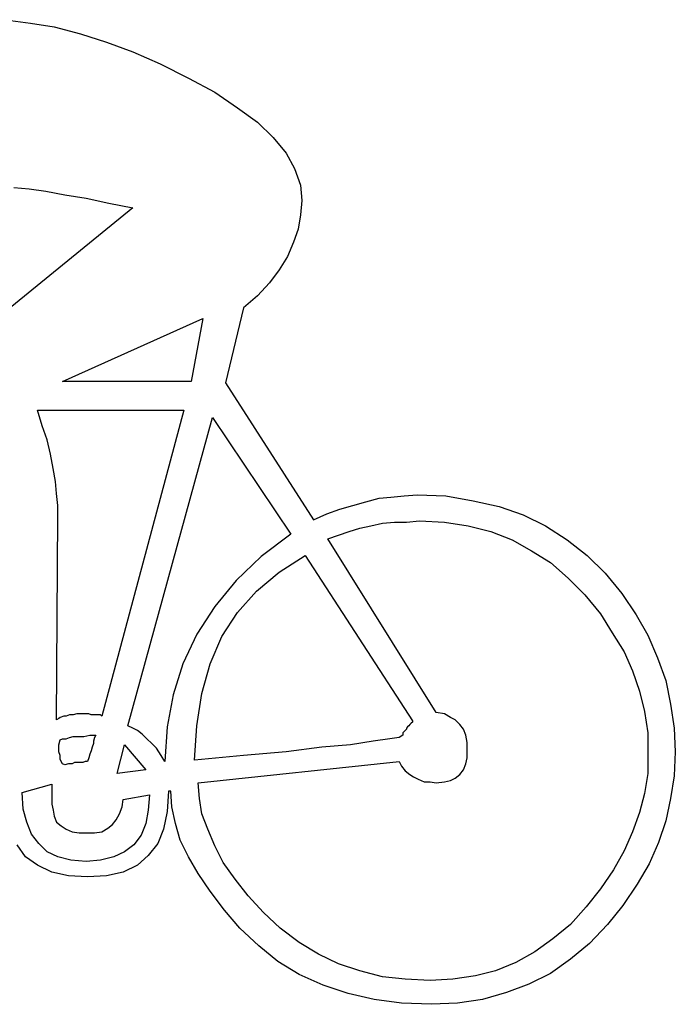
# Model space of a CAD drawing. Extents: x 0.1 to 26.9, y -0.2 to 2.
# Tile 4 of 6: x 14 to 15.1, y 0 to 1.6. Entities that reach past the tile are written whole.
import ezdxf

# ---------------------------------------------------------------- set-up
doc = ezdxf.new("R2010")
doc.units = 0

msp = doc.modelspace()

# ---------------------------------------------------------------- linework, layer by layer
at = {"color": 0}
for p, q in [((13.97656, 1.617188, 0.5), (14.01758, 1.611328, 0.5)), ((14.01758, 1.611328, 0.5), (14.05664, 1.605469, 0.5)), ((14.05664, 1.605469, 0.5), (14.09961, 1.59375, 0.5)), ((14.09961, 1.59375, 0.5), (14.14258, 1.580078, 0.5)), ((14.14258, 1.580078, 0.5), (14.18555, 1.564453, 0.5)), ((14.18555, 1.564453, 0.5), (14.23047, 1.544922, 0.5)), ((14.23047, 1.544922, 0.5), (14.27734, 1.521484, 0.5)), ((14.27734, 1.521484, 0.5), (14.32031, 1.498047, 0.5)), ((14.32031, 1.498047, 0.5), (14.35742, 1.472656, 0.5)), ((14.35742, 1.472656, 0.5), (14.39063, 1.449219, 0.5)), ((14.39063, 1.449219, 0.5), (14.41602, 1.423828, 0.5)), ((14.41602, 1.423828, 0.5), (14.4375, 1.398438, 0.5)), ((14.4375, 1.398438, 0.5), (14.45117, 1.373047, 0.5)), ((14.45117, 1.373047, 0.5), (14.46094, 1.345703, 0.5)), ((13.99023, 1.341797, 0.5), (14.01563, 1.339844, 0.5)), ((14.46094, 1.345703, 0.5), (14.46289, 1.320313, 0.5)), ((14.01563, 1.339844, 0.5), (14.04297, 1.335938, 0.5)), ((14.04297, 1.335938, 0.5), (14.07422, 1.330078, 0.5)), ((14.07422, 1.330078, 0.5), (14.10938, 1.324219, 0.5)), ((14.18555, 1.308594, 0.5), (13.86914, 1.050781, 0.5)), ((14.10938, 1.324219, 0.5), (14.14648, 1.316406, 0.5)), ((14.14648, 1.316406, 0.5), (14.18555, 1.308594, 0.5)), ((14.46289, 1.320313, 0.5), (14.46094, 1.296875, 0.5)), ((14.46094, 1.296875, 0.5), (14.45703, 1.273438, 0.5)), ((14.45703, 1.273438, 0.5), (14.44922, 1.251953, 0.5)), ((14.44922, 1.251953, 0.5), (14.43945, 1.228516, 0.5)), ((14.43945, 1.228516, 0.5), (14.42578, 1.207031, 0.5)), ((14.42578, 1.207031, 0.5), (14.41016, 1.185547, 0.5)), ((14.41016, 1.185547, 0.5), (14.39063, 1.164063, 0.5)), ((14.39063, 1.164063, 0.5), (14.36719, 1.144531, 0.5)), ((14.36719, 1.144531, 0.5), (14.33789, 1.021484, 0.5)), ((14.07031, 1.023438, 0.5), (14.30078, 1.126953, 0.5)), ((14.30078, 1.126953, 0.5), (14.28125, 1.023438, 0.5)), ((14.28125, 1.023438, 0.5), (14.07031, 1.023438, 0.5)), ((14.33789, 1.021484, 0.5), (14.48242, 0.796875, 0.5)), ((14.0293, 0.976563, 0.5), (14.26953, 0.976563, 0.5)), ((14.03711, 0.951172, 0.5), (14.0293, 0.976563, 0.5)), ((14.26953, 0.976563, 0.5), (14.13477, 0.474609, 0.5)), ((14.17773, 0.458984, 0.5), (14.31641, 0.964844, 0.5)), ((14.31641, 0.964844, 0.5), (14.44531, 0.773438, 0.5)), ((14.04492, 0.927734, 0.5), (14.03711, 0.951172, 0.5)), ((14.05078, 0.904297, 0.5), (14.04492, 0.927734, 0.5)), ((14.05469, 0.880859, 0.5), (14.05078, 0.904297, 0.5)), ((14.05859, 0.859375, 0.5), (14.05469, 0.880859, 0.5)), ((14.06055, 0.839844, 0.5), (14.05859, 0.859375, 0.5)), ((14.0625, 0.820313, 0.5), (14.06055, 0.839844, 0.5)), ((14.54688, 0.820313, 0.5), (14.56836, 0.826172, 0.5)), ((14.56836, 0.826172, 0.5), (14.58984, 0.832031, 0.5)), ((14.58984, 0.832031, 0.5), (14.60938, 0.833984, 0.5)), ((14.60938, 0.833984, 0.5), (14.63086, 0.835938, 0.5)), ((14.63086, 0.835938, 0.5), (14.65234, 0.837891, 0.5)), ((14.65234, 0.837891, 0.5), (14.69922, 0.835938, 0.5)), ((14.69922, 0.835938, 0.5), (14.74414, 0.828125, 0.5)), ((14.74414, 0.828125, 0.5), (14.78711, 0.818359, 0.5)), ((14.0625, 0.802734, 0.5), (14.0625, 0.820313, 0.5)), ((14.50391, 0.806641, 0.5), (14.52539, 0.814453, 0.5)), ((14.52539, 0.814453, 0.5), (14.54688, 0.820313, 0.5)), ((14.78711, 0.818359, 0.5), (14.82617, 0.804688, 0.5)), ((14.06055, 0.46875, 0.5), (14.0625, 0.802734, 0.5)), ((14.48242, 0.796875, 0.5), (14.50391, 0.806641, 0.5)), ((14.5957, 0.791016, 0.5), (14.61523, 0.792969, 0.5)), ((14.61523, 0.792969, 0.5), (14.63477, 0.792969, 0.5)), ((14.63477, 0.792969, 0.5), (14.65625, 0.794922, 0.5)), ((14.65625, 0.794922, 0.5), (14.69727, 0.792969, 0.5)), ((14.69727, 0.792969, 0.5), (14.73633, 0.787109, 0.5)), ((14.82617, 0.804688, 0.5), (14.86328, 0.787109, 0.5)), ((14.52344, 0.771484, 0.5), (14.54102, 0.777344, 0.5)), ((14.54102, 0.777344, 0.5), (14.55859, 0.783203, 0.5)), ((14.55859, 0.783203, 0.5), (14.57617, 0.787109, 0.5)), ((14.57617, 0.787109, 0.5), (14.5957, 0.791016, 0.5)), ((14.73633, 0.787109, 0.5), (14.77344, 0.777344, 0.5)), ((14.77344, 0.777344, 0.5), (14.80859, 0.763672, 0.5)), ((14.86328, 0.787109, 0.5), (14.89844, 0.763672, 0.5)), ((14.44531, 0.773438, 0.5), (14.39648, 0.736328, 0.5)), ((14.50586, 0.765625, 0.5), (14.52344, 0.771484, 0.5)), ((14.68359, 0.480469, 0.5), (14.50586, 0.765625, 0.5)), ((14.80859, 0.763672, 0.5), (14.83984, 0.746094, 0.5)), ((14.89844, 0.763672, 0.5), (14.93164, 0.738281, 0.5)), ((14.83984, 0.746094, 0.5), (14.87109, 0.726563, 0.5)), ((14.39648, 0.736328, 0.5), (14.35547, 0.697266, 0.5)), ((14.42578, 0.710938, 0.5), (14.46875, 0.738281, 0.5)), ((14.46875, 0.738281, 0.5), (14.64453, 0.466797, 0.5)), ((14.93164, 0.738281, 0.5), (14.96094, 0.708984, 0.5)), ((14.38867, 0.679688, 0.5), (14.42578, 0.710938, 0.5)), ((14.87109, 0.726563, 0.5), (14.90039, 0.701172, 0.5)), ((14.35547, 0.697266, 0.5), (14.32031, 0.654297, 0.5)), ((14.90039, 0.701172, 0.5), (14.92773, 0.673828, 0.5)), ((14.96094, 0.708984, 0.5), (14.98828, 0.675781, 0.5)), ((14.35742, 0.644531, 0.5), (14.38867, 0.679688, 0.5)), ((14.92773, 0.673828, 0.5), (14.95313, 0.642578, 0.5)), ((14.98828, 0.675781, 0.5), (15.01172, 0.640625, 0.5)), ((14.32031, 0.654297, 0.5), (14.29102, 0.609375, 0.5)), ((14.33203, 0.605469, 0.5), (14.35742, 0.644531, 0.5)), ((14.95313, 0.642578, 0.5), (14.97266, 0.611328, 0.5)), ((15.01172, 0.640625, 0.5), (15.03125, 0.607422, 0.5)), ((14.29102, 0.609375, 0.5), (14.26758, 0.560547, 0.5)), ((14.3125, 0.560547, 0.5), (14.33203, 0.605469, 0.5)), ((14.97266, 0.611328, 0.5), (14.99219, 0.580078, 0.5)), ((15.03125, 0.607422, 0.5), (15.04688, 0.570313, 0.5)), ((14.99219, 0.580078, 0.5), (15.00586, 0.548828, 0.5)), ((15.04688, 0.570313, 0.5), (15.06055, 0.533203, 0.5)), ((14.26758, 0.560547, 0.5), (14.25195, 0.509766, 0.5)), ((14.29883, 0.511719, 0.5), (14.3125, 0.560547, 0.5)), ((15.00586, 0.548828, 0.5), (15.01758, 0.515625, 0.5)), ((15.06055, 0.533203, 0.5), (15.06836, 0.494141, 0.5)), ((14.25195, 0.509766, 0.5), (14.24219, 0.457031, 0.5)), ((14.29102, 0.458984, 0.5), (14.29883, 0.511719, 0.5)), ((15.01758, 0.515625, 0.5), (15.02539, 0.482422, 0.5)), ((15.06836, 0.494141, 0.5), (15.07422, 0.455078, 0.5)), ((14.06445, 0.470703, 0.5), (14.06055, 0.46875, 0.5)), ((14.06641, 0.472656, 0.5), (14.06445, 0.470703, 0.5)), ((14.07227, 0.474609, 0.5), (14.06641, 0.472656, 0.5)), ((14.07617, 0.474609, 0.5), (14.07227, 0.474609, 0.5)), ((14.08203, 0.476563, 0.5), (14.07617, 0.474609, 0.5)), ((14.08789, 0.476563, 0.5), (14.08203, 0.476563, 0.5)), ((14.09375, 0.478516, 0.5), (14.08789, 0.476563, 0.5)), ((14.10156, 0.478516, 0.5), (14.09375, 0.478516, 0.5)), ((14.10742, 0.478516, 0.5), (14.10156, 0.478516, 0.5)), ((14.11328, 0.478516, 0.5), (14.10742, 0.478516, 0.5)), ((14.11719, 0.476563, 0.5), (14.11328, 0.478516, 0.5)), ((14.12109, 0.476563, 0.5), (14.11719, 0.476563, 0.5)), ((14.12695, 0.476563, 0.5), (14.12109, 0.476563, 0.5)), ((14.12891, 0.476563, 0.5), (14.12695, 0.476563, 0.5)), ((14.13281, 0.476563, 0.5), (14.12891, 0.476563, 0.5)), ((14.13477, 0.474609, 0.5), (14.13281, 0.476563, 0.5)), ((14.69727, 0.478516, 0.5), (14.68359, 0.480469, 0.5)), ((14.70703, 0.472656, 0.5), (14.69727, 0.478516, 0.5)), ((14.71484, 0.46875, 0.5), (14.70703, 0.472656, 0.5)), ((14.72266, 0.460938, 0.5), (14.71484, 0.46875, 0.5)), ((15.02539, 0.482422, 0.5), (15.03125, 0.447266, 0.5)), ((14.18555, 0.455078, 0.5), (14.17773, 0.458984, 0.5)), ((14.19336, 0.451172, 0.5), (14.18555, 0.455078, 0.5)), ((14.24219, 0.457031, 0.5), (14.23828, 0.400391, 0.5)), ((14.28711, 0.402344, 0.5), (14.29102, 0.458984, 0.5)), ((14.63477, 0.453125, 0.5), (14.63281, 0.451172, 0.5)), ((14.63672, 0.457031, 0.5), (14.63477, 0.455078, 0.5)), ((14.63477, 0.455078, 0.5), (14.63477, 0.453125, 0.5)), ((14.63867, 0.458984, 0.5), (14.63672, 0.457031, 0.5)), ((14.64063, 0.460938, 0.5), (14.63867, 0.458984, 0.5)), ((14.64258, 0.462891, 0.5), (14.64063, 0.460938, 0.5)), ((14.64453, 0.464844, 0.5), (14.64258, 0.462891, 0.5)), ((14.64258, 0.462891, 0.5), (14.64258, 0.462891, 0.5)), ((14.64453, 0.466797, 0.5), (14.64453, 0.464844, 0.5)), ((14.64453, 0.464844, 0.5), (14.64453, 0.464844, 0.5)), ((14.72852, 0.453125, 0.5), (14.72266, 0.460938, 0.5)), ((14.73242, 0.443359, 0.5), (14.72852, 0.453125, 0.5)), ((15.07422, 0.455078, 0.5), (15.07617, 0.416016, 0.5)), ((14.06641, 0.435547, 0.5), (14.07031, 0.4375, 0.5)), ((14.07031, 0.4375, 0.5), (14.07617, 0.4375, 0.5)), ((14.07617, 0.4375, 0.5), (14.08203, 0.439453, 0.5)), ((14.08203, 0.439453, 0.5), (14.08789, 0.441406, 0.5)), ((14.08789, 0.441406, 0.5), (14.0957, 0.441406, 0.5)), ((14.0957, 0.441406, 0.5), (14.10547, 0.441406, 0.5)), ((14.10547, 0.441406, 0.5), (14.11523, 0.443359, 0.5)), ((14.11523, 0.443359, 0.5), (14.125, 0.443359, 0.5)), ((14.12305, 0.439453, 0.5), (14.12109, 0.433594, 0.5)), ((14.125, 0.443359, 0.5), (14.12305, 0.439453, 0.5)), ((14.20117, 0.445313, 0.5), (14.19336, 0.451172, 0.5)), ((14.20898, 0.4375, 0.5), (14.20117, 0.445313, 0.5)), ((14.2168, 0.429688, 0.5), (14.20898, 0.4375, 0.5)), ((14.60742, 0.4375, 0.5), (14.58008, 0.433594, 0.5)), ((14.62305, 0.439453, 0.5), (14.60742, 0.4375, 0.5)), ((14.62891, 0.443359, 0.5), (14.62305, 0.439453, 0.5)), ((14.63086, 0.449219, 0.5), (14.62891, 0.447266, 0.5)), ((14.62891, 0.447266, 0.5), (14.62891, 0.445313, 0.5)), ((14.62891, 0.445313, 0.5), (14.62891, 0.443359, 0.5)), ((14.62891, 0.443359, 0.5), (14.62891, 0.443359, 0.5)), ((14.63281, 0.451172, 0.5), (14.63086, 0.449219, 0.5)), ((14.63086, 0.449219, 0.5), (14.63086, 0.449219, 0.5)), ((14.73438, 0.431641, 0.5), (14.73242, 0.443359, 0.5)), ((15.03125, 0.447266, 0.5), (15.03125, 0.412109, 0.5)), ((14.06445, 0.427734, 0.5), (14.06641, 0.435547, 0.5)), ((14.06445, 0.421875, 0.5), (14.06445, 0.427734, 0.5)), ((14.06445, 0.416016, 0.5), (14.06445, 0.421875, 0.5)), ((14.11914, 0.423828, 0.5), (14.11719, 0.417969, 0.5)), ((14.12109, 0.429688, 0.5), (14.11914, 0.423828, 0.5)), ((14.12109, 0.433594, 0.5), (14.12109, 0.429688, 0.5)), ((14.16016, 0.380859, 0.5), (14.17188, 0.427734, 0.5)), ((14.17188, 0.427734, 0.5), (14.20703, 0.386719, 0.5)), ((14.22461, 0.421875, 0.5), (14.2168, 0.429688, 0.5)), ((14.23242, 0.410156, 0.5), (14.22461, 0.421875, 0.5)), ((14.49609, 0.423828, 0.5), (14.4375, 0.416016, 0.5)), ((14.54297, 0.427734, 0.5), (14.49609, 0.423828, 0.5)), ((14.58008, 0.433594, 0.5), (14.54297, 0.427734, 0.5)), ((14.73438, 0.419922, 0.5), (14.73438, 0.431641, 0.5)), ((14.06641, 0.410156, 0.5), (14.06445, 0.416016, 0.5)), ((14.06641, 0.404297, 0.5), (14.06641, 0.410156, 0.5)), ((14.06836, 0.400391, 0.5), (14.06641, 0.404297, 0.5)), ((14.11328, 0.40625, 0.5), (14.11133, 0.400391, 0.5)), ((14.11523, 0.412109, 0.5), (14.11328, 0.40625, 0.5)), ((14.11719, 0.417969, 0.5), (14.11523, 0.412109, 0.5)), ((14.23828, 0.400391, 0.5), (14.23242, 0.410156, 0.5)), ((14.36719, 0.410156, 0.5), (14.28711, 0.402344, 0.5)), ((14.4375, 0.416016, 0.5), (14.36719, 0.410156, 0.5)), ((14.73242, 0.396484, 0.5), (14.73438, 0.40625, 0.5)), ((14.73438, 0.40625, 0.5), (14.73438, 0.419922, 0.5)), ((15.03125, 0.412109, 0.5), (15.03125, 0.380859, 0.5)), ((15.07617, 0.416016, 0.5), (15.07422, 0.376953, 0.5)), ((14.07031, 0.396484, 0.5), (14.06836, 0.400391, 0.5)), ((14.07422, 0.394531, 0.5), (14.07031, 0.396484, 0.5)), ((14.08008, 0.396484, 0.5), (14.07422, 0.394531, 0.5)), ((14.08594, 0.396484, 0.5), (14.08008, 0.396484, 0.5)), ((14.08984, 0.398438, 0.5), (14.08594, 0.396484, 0.5)), ((14.0957, 0.398438, 0.5), (14.08984, 0.398438, 0.5)), ((14.09961, 0.398438, 0.5), (14.0957, 0.398438, 0.5)), ((14.10352, 0.398438, 0.5), (14.09961, 0.398438, 0.5)), ((14.10742, 0.400391, 0.5), (14.10352, 0.398438, 0.5)), ((14.11133, 0.400391, 0.5), (14.10742, 0.400391, 0.5)), ((14.29297, 0.365234, 0.5), (14.62305, 0.400391, 0.5)), ((14.62305, 0.400391, 0.5), (14.62695, 0.392578, 0.5)), ((14.62695, 0.392578, 0.5), (14.63281, 0.384766, 0.5)), ((14.72852, 0.386719, 0.5), (14.73242, 0.396484, 0.5)), ((14.20703, 0.386719, 0.5), (14.16016, 0.380859, 0.5)), ((14.63281, 0.384766, 0.5), (14.64063, 0.378906, 0.5)), ((14.64063, 0.378906, 0.5), (14.64648, 0.375, 0.5)), ((14.64648, 0.375, 0.5), (14.6543, 0.371094, 0.5)), ((14.70703, 0.369141, 0.5), (14.71484, 0.373047, 0.5)), ((14.71484, 0.373047, 0.5), (14.72266, 0.378906, 0.5)), ((14.72266, 0.378906, 0.5), (14.72852, 0.386719, 0.5)), ((15.03125, 0.380859, 0.5), (15.02539, 0.347656, 0.5)), ((15.07422, 0.376953, 0.5), (15.06836, 0.339844, 0.5)), ((14.00391, 0.349609, 0.5), (14.05273, 0.363281, 0.5)), ((14.05273, 0.363281, 0.5), (14.05273, 0.330078, 0.5)), ((14.29492, 0.339844, 0.5), (14.29297, 0.365234, 0.5)), ((14.6543, 0.371094, 0.5), (14.66406, 0.367188, 0.5)), ((14.66406, 0.367188, 0.5), (14.67383, 0.367188, 0.5)), ((14.67383, 0.367188, 0.5), (14.68359, 0.365234, 0.5)), ((14.68359, 0.365234, 0.5), (14.69727, 0.367188, 0.5)), ((14.69727, 0.367188, 0.5), (14.70703, 0.369141, 0.5)), ((14.00586, 0.322266, 0.5), (14.00391, 0.349609, 0.5)), ((14.16992, 0.337891, 0.5), (14.21289, 0.345703, 0.5)), ((14.21289, 0.345703, 0.5), (14.21094, 0.320313, 0.5)), ((14.24414, 0.351563, 0.5), (14.24219, 0.318359, 0.5)), ((14.24805, 0.351563, 0.5), (14.24414, 0.351563, 0.5)), ((14.25, 0.326172, 0.5), (14.24805, 0.351563, 0.5)), ((14.29883, 0.314453, 0.5), (14.29492, 0.339844, 0.5)), ((15.02539, 0.347656, 0.5), (15.01758, 0.316406, 0.5)), ((15.06836, 0.339844, 0.5), (15.06055, 0.302734, 0.5)), ((14.05273, 0.330078, 0.5), (14.05469, 0.320313, 0.5)), ((14.16406, 0.314453, 0.5), (14.16797, 0.326172, 0.5)), ((14.16797, 0.326172, 0.5), (14.16992, 0.337891, 0.5)), ((14.25586, 0.298828, 0.5), (14.25, 0.326172, 0.5)), ((14.01172, 0.300781, 0.5), (14.00586, 0.322266, 0.5)), ((14.05469, 0.320313, 0.5), (14.05664, 0.310547, 0.5)), ((14.05664, 0.310547, 0.5), (14.06055, 0.300781, 0.5)), ((14.1582, 0.304688, 0.5), (14.16406, 0.314453, 0.5)), ((14.21094, 0.320313, 0.5), (14.20703, 0.298828, 0.5)), ((14.24219, 0.318359, 0.5), (14.23633, 0.289063, 0.5)), ((14.30859, 0.289063, 0.5), (14.29883, 0.314453, 0.5)), ((15.01758, 0.316406, 0.5), (15.00586, 0.285156, 0.5)), ((14.01953, 0.28125, 0.5), (14.01172, 0.300781, 0.5)), ((14.06055, 0.300781, 0.5), (14.06836, 0.294922, 0.5)), ((14.06836, 0.294922, 0.5), (14.07617, 0.289063, 0.5)), ((14.13477, 0.285156, 0.5), (14.14453, 0.291016, 0.5)), ((14.14453, 0.291016, 0.5), (14.15234, 0.296875, 0.5)), ((14.15234, 0.296875, 0.5), (14.1582, 0.304688, 0.5)), ((14.20703, 0.298828, 0.5), (14.19922, 0.279297, 0.5)), ((14.26367, 0.271484, 0.5), (14.25586, 0.298828, 0.5)), ((15.06055, 0.302734, 0.5), (15.04883, 0.267578, 0.5)), ((14.03125, 0.265625, 0.5), (14.01953, 0.28125, 0.5)), ((14.07617, 0.289063, 0.5), (14.08594, 0.285156, 0.5)), ((14.08594, 0.285156, 0.5), (14.09766, 0.283203, 0.5)), ((14.09766, 0.283203, 0.5), (14.11133, 0.283203, 0.5)), ((14.11133, 0.283203, 0.5), (14.12305, 0.283203, 0.5)), ((14.12305, 0.283203, 0.5), (14.13477, 0.285156, 0.5)), ((14.19922, 0.279297, 0.5), (14.1875, 0.263672, 0.5)), ((14.23633, 0.289063, 0.5), (14.22656, 0.265625, 0.5)), ((14.32031, 0.261719, 0.5), (14.30859, 0.289063, 0.5)), ((15.00586, 0.285156, 0.5), (14.99219, 0.253906, 0.5)), ((14.00977, 0.244141, 0.5), (13.99609, 0.263672, 0.5)), ((14.04492, 0.251953, 0.5), (14.03125, 0.265625, 0.5)), ((14.1875, 0.263672, 0.5), (14.17188, 0.251953, 0.5)), ((14.22656, 0.265625, 0.5), (14.21094, 0.246094, 0.5)), ((14.27734, 0.244141, 0.5), (14.26367, 0.271484, 0.5)), ((14.33398, 0.234375, 0.5), (14.32031, 0.261719, 0.5)), ((15.04883, 0.267578, 0.5), (15.0332, 0.232422, 0.5)), ((14.0293, 0.230469, 0.5), (14.00977, 0.244141, 0.5)), ((14.0625, 0.244141, 0.5), (14.04492, 0.251953, 0.5)), ((14.08398, 0.238281, 0.5), (14.0625, 0.244141, 0.5)), ((14.1543, 0.244141, 0.5), (14.13281, 0.238281, 0.5)), ((14.17188, 0.251953, 0.5), (14.1543, 0.244141, 0.5)), ((14.21094, 0.246094, 0.5), (14.19336, 0.230469, 0.5)), ((14.29297, 0.216797, 0.5), (14.27734, 0.244141, 0.5)), ((14.99219, 0.253906, 0.5), (14.97461, 0.222656, 0.5)), ((14.05273, 0.21875, 0.5), (14.0293, 0.230469, 0.5)), ((14.10938, 0.236328, 0.5), (14.08398, 0.238281, 0.5)), ((14.13281, 0.238281, 0.5), (14.10938, 0.236328, 0.5)), ((14.19336, 0.230469, 0.5), (14.16992, 0.21875, 0.5)), ((14.35352, 0.207031, 0.5), (14.33398, 0.234375, 0.5)), ((15.0332, 0.232422, 0.5), (15.01367, 0.199219, 0.5)), ((14.08008, 0.212891, 0.5), (14.05273, 0.21875, 0.5)), ((14.11133, 0.210938, 0.5), (14.08008, 0.212891, 0.5)), ((14.14258, 0.212891, 0.5), (14.11133, 0.210938, 0.5)), ((14.16992, 0.21875, 0.5), (14.14258, 0.212891, 0.5)), ((14.3125, 0.1875, 0.5), (14.29297, 0.216797, 0.5)), ((14.97461, 0.222656, 0.5), (14.95313, 0.191406, 0.5)), ((14.375, 0.179688, 0.5), (14.35352, 0.207031, 0.5)), ((15.01367, 0.199219, 0.5), (14.99023, 0.164063, 0.5)), ((14.33594, 0.15625, 0.5), (14.3125, 0.1875, 0.5)), ((14.40039, 0.152344, 0.5), (14.375, 0.179688, 0.5)), ((14.95313, 0.191406, 0.5), (14.92969, 0.162109, 0.5)), ((14.92969, 0.162109, 0.5), (14.9043, 0.132813, 0.5)), ((14.99023, 0.164063, 0.5), (14.96484, 0.132813, 0.5)), ((14.36133, 0.126953, 0.5), (14.33594, 0.15625, 0.5)), ((14.42773, 0.126953, 0.5), (14.40039, 0.152344, 0.5)), ((14.9043, 0.132813, 0.5), (14.875, 0.109375, 0.5)), ((14.96484, 0.132813, 0.5), (14.93555, 0.101563, 0.5)), ((14.39258, 0.097656, 0.5), (14.36133, 0.126953, 0.5)), ((14.45898, 0.103516, 0.5), (14.42773, 0.126953, 0.5)), ((14.42383, 0.072266, 0.5), (14.39258, 0.097656, 0.5)), ((14.49023, 0.083984, 0.5), (14.45898, 0.103516, 0.5)), ((14.875, 0.109375, 0.5), (14.8457, 0.087891, 0.5)), ((14.93555, 0.101563, 0.5), (14.9043, 0.076172, 0.5)), ((14.52344, 0.068359, 0.5), (14.49023, 0.083984, 0.5)), ((14.8457, 0.087891, 0.5), (14.81445, 0.070313, 0.5)), ((14.45898, 0.050781, 0.5), (14.42383, 0.072266, 0.5)), ((14.55859, 0.056641, 0.5), (14.52344, 0.068359, 0.5)), ((14.81445, 0.070313, 0.5), (14.78125, 0.056641, 0.5)), ((14.9043, 0.076172, 0.5), (14.87109, 0.052734, 0.5)), ((14.49805, 0.033203, 0.5), (14.45898, 0.050781, 0.5)), ((14.5957, 0.046875, 0.5), (14.55859, 0.056641, 0.5)), ((14.74805, 0.048828, 0.5), (14.71094, 0.042969, 0.5)), ((14.78125, 0.056641, 0.5), (14.74805, 0.048828, 0.5)), ((14.87109, 0.052734, 0.5), (14.83594, 0.035156, 0.5)), ((14.53906, 0.019531, 0.5), (14.49805, 0.033203, 0.5)), ((14.63281, 0.042969, 0.5), (14.5957, 0.046875, 0.5)), ((14.67383, 0.041016, 0.5), (14.63281, 0.042969, 0.5)), ((14.71094, 0.042969, 0.5), (14.67383, 0.041016, 0.5)), ((14.83594, 0.035156, 0.5), (14.79883, 0.021484, 0.5)), ((14.58203, 0.009766, 0.5), (14.53906, 0.019531, 0.5)), ((14.79883, 0.021484, 0.5), (14.75977, 0.009766, 0.5)), ((14.62695, 0.003906, 0.5), (14.58203, 0.009766, 0.5)), ((14.67578, 0.001953, 0.5), (14.62695, 0.003906, 0.5)), ((14.71875, 0.003906, 0.5), (14.67578, 0.001953, 0.5)), ((14.75977, 0.009766, 0.5), (14.71875, 0.003906, 0.5))]:
    msp.add_line(p, q, dxfattribs=at)

doc.saveas('drawing.dxf')
